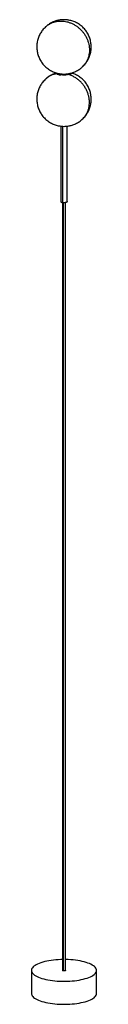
# Paper-space layout '_Dimétrica' of a CAD drawing. Header units: inches. Extents: x -2.4 to 2.4, y -65.6 to 5.8.
import ezdxf

# ---------------------------------------------------------------- set-up
doc = ezdxf.new("R2010")
doc.units = ezdxf.units.IN
doc.header["$MEASUREMENT"] = 0

psp = doc.layouts.new('_Dimétrica')

# ---------------------------------------------------------------- linework, layer by layer
at = {"color": 7, "linetype": 'Continuous', "lineweight": 25}
for p, q in [((1.301, 2.311), (1.307, 2.316)), ((-0.228, 1.831), (-0.228, 1.753)), ((-0.051, 1.819), (-0.032, 1.819)), ((0, 1.818), (0.019, 1.818)), ((-0.23, -1.955), (-0.23, -7.424)), ((-0.081, -7.496), (-0.081, -1.965)), ((0.23, -7.424), (0.23, -1.955)), ((-0.118, -7.488), (-0.118, -63.101)), ((-0.042, -63.138), (-0.042, -7.498)), ((0.118, -63.101), (0.118, -7.488)), ((-2.36, -63.101), (-2.36, -64.77)), ((2.36, -64.77), (2.36, -63.101))]:
    psp.add_line(p, q, dxfattribs=at)
at = {"color": 7, "linetype": 'Continuous', "lineweight": 25, "flags": 128}
for points in [[(-0.118, -62.316), (-0.232, -62.319), (-0.411, -62.327), (-0.588, -62.339), (-0.761, -62.357), (-0.93, -62.378), (-1.093, -62.404), (-1.25, -62.434), (-1.399, -62.468), (-1.541, -62.506), (-1.673, -62.547), (-1.796, -62.591), (-1.908, -62.638), (-2.008, -62.688), (-2.097, -62.741), (-2.174, -62.795), (-2.238, -62.852), (-2.289, -62.909), (-2.326, -62.968), (-2.35, -63.028), (-2.36, -63.088), (-2.356, -63.149), (-2.338, -63.209), (-2.307, -63.268), (-2.261, -63.326), (-2.203, -63.383), (-2.132, -63.439), (-2.048, -63.492), (-1.953, -63.543), (-1.845, -63.592), (-1.727, -63.637), (-1.599, -63.68), (-1.462, -63.719), (-1.315, -63.755), (-1.162, -63.786), (-1.001, -63.814), (-0.834, -63.837)], [(-0.834, -63.837), (-0.663, -63.856), (-0.488, -63.871), (-0.309, -63.881), (-0.129, -63.887), (0.051, -63.888), (0.232, -63.884), (0.411, -63.876), (0.588, -63.863), (0.761, -63.846), (0.93, -63.824), (1.093, -63.799), (1.25, -63.769), (1.399, -63.735), (1.541, -63.697), (1.673, -63.656), (1.796, -63.612), (1.908, -63.565), (2.008, -63.515), (2.097, -63.462), (2.174, -63.408), (2.238, -63.351), (2.289, -63.293), (2.326, -63.234), (2.35, -63.175), (2.36, -63.114), (2.356, -63.054), (2.338, -62.994), (2.307, -62.935), (2.261, -62.876), (2.203, -62.819), (2.132, -62.764), (2.048, -62.711), (1.953, -62.66), (1.845, -62.611), (1.727, -62.565), (1.599, -62.523), (1.462, -62.484), (1.315, -62.448), (1.162, -62.417), (1.001, -62.389), (0.834, -62.366), (0.663, -62.346), (0.488, -62.332), (0.309, -62.322), (0.129, -62.316), (0.118, -62.316)], [(-2.36, -64.77), (-2.356, -64.817), (-2.338, -64.877), (-2.307, -64.937), (-2.261, -64.995), (-2.203, -65.052), (-2.132, -65.108), (-2.048, -65.161), (-1.953, -65.212), (-1.845, -65.261), (-1.727, -65.306), (-1.599, -65.349), (-1.462, -65.388), (-1.315, -65.423), (-1.162, -65.455), (-1.001, -65.483), (-0.834, -65.506)], [(-0.834, -65.506), (-0.663, -65.525), (-0.488, -65.54), (-0.309, -65.55), (-0.129, -65.556), (0.051, -65.557), (0.232, -65.553), (0.411, -65.545), (0.588, -65.532), (0.761, -65.515), (0.93, -65.493), (1.093, -65.467), (1.25, -65.437), (1.399, -65.404), (1.541, -65.366), (1.673, -65.325), (1.796, -65.281), (1.908, -65.233), (2.008, -65.183), (2.097, -65.131), (2.174, -65.076), (2.238, -65.02), (2.289, -64.962), (2.326, -64.903), (2.35, -64.843), (2.36, -64.783), (2.36, -64.77)]]:
    psp.add_lwpolyline(points, dxfattribs=at)
at = {"color": 7, "linetype": 'Continuous', "lineweight": 25}
for points, knots in [([(0, 5.755), (-0.055, 5.753), (-0.131, 5.752), (-0.245, 5.74), (-0.344, 5.726), (-0.462, 5.701), (-0.586, 5.667), (-0.715, 5.622), (-0.846, 5.565), (-0.976, 5.498), (-1.103, 5.419), (-1.212, 5.34), (-1.276, 5.284), (-1.301, 5.261)], [0, 0, 0, 0, 0.115068, 0.162012, 0.240941, 0.324779, 0.416167, 0.512795, 0.613298, 0.716541, 0.821687, 0.928152, 1, 1, 1, 1]), ([(1.328, 2.334), (1.332, 2.337), (1.375, 2.374), (1.449, 2.452), (1.55, 2.569), (1.641, 2.695), (1.721, 2.827), (1.792, 2.966), (1.851, 3.11), (1.899, 3.259), (1.935, 3.411), (1.958, 3.565), (1.97, 3.721), (1.968, 3.878), (1.955, 4.034), (1.929, 4.189), (1.891, 4.341), (1.841, 4.49), (1.779, 4.634), (1.705, 4.774), (1.621, 4.907), (1.526, 5.033), (1.421, 5.152), (1.306, 5.262), (1.182, 5.363), (1.049, 5.454), (0.912, 5.533), (0.774, 5.598), (0.637, 5.65), (0.499, 5.692), (0.37, 5.721), (0.257, 5.738), (0.137, 5.751), (0.053, 5.753), (0, 5.755)], [0, 0, 0, 0, 0.003294, 0.035817, 0.06848, 0.101248, 0.134094, 0.167, 0.199954, 0.232947, 0.265972, 0.299024, 0.332103, 0.365205, 0.39833, 0.431479, 0.464655, 0.49786, 0.531099, 0.564379, 0.597712, 0.631113, 0.664604, 0.69822, 0.732016, 0.766078, 0.800561, 0.831794, 0.862902, 0.89368, 0.923399, 0.946683, 0.966129, 1, 1, 1, 1]), ([(-1.301, 5.261), (-1.314, 5.251), (-1.366, 5.207), (-1.449, 5.12), (-1.55, 5.003), (-1.641, 4.878), (-1.721, 4.745), (-1.792, 4.606), (-1.851, 4.462), (-1.899, 4.313), (-1.935, 4.161), (-1.958, 4.007), (-1.97, 3.851), (-1.968, 3.694), (-1.955, 3.538), (-1.929, 3.383), (-1.891, 3.231), (-1.841, 3.082), (-1.779, 2.938), (-1.705, 2.799), (-1.621, 2.665), (-1.526, 2.539), (-1.421, 2.42), (-1.306, 2.31), (-1.182, 2.209), (-1.049, 2.118), (-0.912, 2.04), (-0.774, 1.974), (-0.637, 1.922), (-0.499, 1.88), (-0.37, 1.851), (-0.257, 1.834), (-0.137, 1.821), (-0.053, 1.819), (0, 1.818)], [0, 0, 0, 0, 0.010619, 0.042903, 0.075327, 0.107854, 0.140458, 0.173123, 0.205834, 0.238584, 0.271366, 0.304176, 0.337011, 0.36987, 0.402752, 0.435658, 0.468589, 0.50155, 0.534545, 0.567581, 0.600669, 0.633824, 0.667069, 0.700438, 0.733985, 0.767798, 0.802027, 0.83303, 0.86391, 0.894461, 0.923962, 0.947074, 0.966378, 1, 1, 1, 1]), ([(-1.3, 5.26), (-1.264, 5.292), (-1.177, 5.368), (-1.019, 5.465), (-0.833, 5.551), (-0.635, 5.613), (-0.428, 5.649), (-0.215, 5.662), (-0.072, 5.649), (0, 5.642)], [0, 0, 0, 0, 0.106179, 0.255149, 0.40412, 0.55309, 0.70206, 0.85103, 1, 1, 1, 1]), ([(0, 5.642), (0.072, 5.631), (0.215, 5.608), (0.428, 5.541), (0.635, 5.453), (0.833, 5.341), (1.019, 5.209), (1.192, 5.056), (1.348, 4.887), (1.486, 4.702), (1.604, 4.505), (1.699, 4.298), (1.772, 4.084), (1.82, 3.866), (1.843, 3.646), (1.841, 3.429), (1.814, 3.217), (1.762, 3.012), (1.686, 2.818), (1.588, 2.637), (1.466, 2.473), (1.369, 2.364), (1.308, 2.317), (1.301, 2.311)], [0, 0, 0, 0, 0.049658, 0.0993159, 0.1489739, 0.1986318, 0.2482898, 0.2979478, 0.3476057, 0.3972637, 0.4469217, 0.4965796, 0.5462376, 0.5958955, 0.6455535, 0.6952115, 0.7448694, 0.7945274, 0.8441854, 0.8938433, 0.9435013, 0.9931592, 1, 1, 1, 1]), ([(0.019, 1.818), (0.067, 1.819), (0.138, 1.821), (0.245, 1.832), (0.344, 1.847), (0.462, 1.871), (0.586, 1.905), (0.715, 1.95), (0.846, 2.007), (0.976, 2.074), (1.103, 2.154), (1.212, 2.232), (1.276, 2.288), (1.301, 2.311)], [0, 0, 0, 0, 0.103367, 0.150933, 0.230907, 0.315856, 0.408454, 0.506361, 0.608196, 0.712805, 0.819344, 0.92722, 1, 1, 1, 1]), ([(-1.301, 1.476), (-1.314, 1.465), (-1.366, 1.421), (-1.449, 1.334), (-1.55, 1.217), (-1.641, 1.092), (-1.721, 0.959), (-1.792, 0.82), (-1.851, 0.676), (-1.899, 0.527), (-1.935, 0.375), (-1.958, 0.221), (-1.97, 0.065), (-1.968, -0.092), (-1.955, -0.248), (-1.929, -0.403), (-1.891, -0.555), (-1.841, -0.704), (-1.779, -0.848), (-1.705, -0.988), (-1.621, -1.121), (-1.526, -1.247), (-1.421, -1.366), (-1.306, -1.476), (-1.182, -1.577), (-1.049, -1.668), (-0.912, -1.747), (-0.774, -1.812), (-0.637, -1.864), (-0.499, -1.906), (-0.37, -1.935), (-0.257, -1.952), (-0.137, -1.965), (-0.053, -1.967), (0, -1.969)], [0, 0, 0, 0, 0.010686, 0.042967, 0.075389, 0.107914, 0.140516, 0.173178, 0.205888, 0.238636, 0.271416, 0.304223, 0.337056, 0.369913, 0.402792, 0.435696, 0.468625, 0.501584, 0.534576, 0.56761, 0.600696, 0.633848, 0.667091, 0.700458, 0.734003, 0.767813, 0.80204, 0.833042, 0.863919, 0.894468, 0.923967, 0.947078, 0.96638, 1, 1, 1, 1]), ([(-0.597, 1.875), (-0.636, 1.862), (-0.72, 1.834), (-0.846, 1.779), (-0.976, 1.712), (-1.103, 1.632), (-1.212, 1.554), (-1.276, 1.498), (-1.301, 1.476)], [0, 0, 0, 0, 0.150521, 0.325838, 0.505932, 0.689347, 0.875064, 1, 1, 1, 1]), ([(-0.54, 1.838), (-0.573, 1.833), (-0.68, 1.816), (-0.853, 1.757), (-1.053, 1.66), (-1.202, 1.565), (-1.278, 1.494), (-1.299, 1.474)], [0, 0, 0, 0, 0.113343, 0.373646, 0.633949, 0.894252, 1, 1, 1, 1]), ([(-0.634, 1.923), (-0.633, 1.917), (-0.626, 1.897), (-0.59, 1.865), (-0.528, 1.828), (-0.444, 1.797), (-0.344, 1.77), (-0.266, 1.759), (-0.228, 1.753)], [0, 0, 0, 0, 0.075936, 0.260749, 0.445562, 0.630374, 0.815187, 1, 1, 1, 1]), ([(0.603, 1.878), (0.542, 1.825), (0.421, 1.782), (0.109, 1.735), (-0.068, 1.733), (-0.228, 1.753)], [0, 0, 0, 0, 0.5, 0.5, 1, 1, 1, 1]), ([(1.3, -1.475), (1.344, -1.435), (1.442, -1.346), (1.567, -1.181), (1.678, -0.988), (1.762, -0.778), (1.818, -0.556), (1.844, -0.325), (1.841, -0.089), (1.808, 0.148), (1.747, 0.383), (1.657, 0.612), (1.541, 0.831), (1.4, 1.037), (1.236, 1.226), (1.053, 1.396), (0.853, 1.543), (0.639, 1.664), (0.47, 1.741), (0.372, 1.769), (0.351, 1.775)], [0, 0, 0, 0, 0.047029, 0.105582, 0.164134, 0.222687, 0.281239, 0.339792, 0.398344, 0.456896, 0.515449, 0.574001, 0.632554, 0.691106, 0.749659, 0.808211, 0.866764, 0.925316, 0.983868, 1, 1, 1, 1]), ([(1.301, -1.476), (1.314, -1.465), (1.366, -1.421), (1.449, -1.334), (1.55, -1.217), (1.641, -1.092), (1.721, -0.959), (1.792, -0.82), (1.851, -0.676), (1.899, -0.527), (1.935, -0.375), (1.958, -0.221), (1.97, -0.065), (1.968, 0.092), (1.955, 0.248), (1.929, 0.403), (1.891, 0.555), (1.841, 0.704), (1.779, 0.848), (1.705, 0.988), (1.621, 1.121), (1.526, 1.247), (1.421, 1.366), (1.306, 1.476), (1.182, 1.577), (1.049, 1.668), (0.913, 1.747), (0.774, 1.811), (0.672, 1.853), (0.614, 1.87), (0.602, 1.873)], [0, 0, 0, 0, 0.012261, 0.049309, 0.086518, 0.123845, 0.161262, 0.198747, 0.236287, 0.27387, 0.31149, 0.349143, 0.386824, 0.424532, 0.462267, 0.500029, 0.537821, 0.575646, 0.613511, 0.651422, 0.689393, 0.727442, 0.765593, 0.803888, 0.842386, 0.881189, 0.920469, 0.956049, 0.991485, 1, 1, 1, 1]), ([(0.603, 1.878), (0.617, 1.891), (0.634, 1.907), (0.636, 1.923), (0.637, 1.925)], [0, 0, 0, 0, 0.876526, 1, 1, 1, 1]), ([(0, -1.969), (0.055, -1.967), (0.131, -1.966), (0.245, -1.954), (0.344, -1.939), (0.462, -1.915), (0.586, -1.881), (0.715, -1.836), (0.846, -1.779), (0.976, -1.712), (1.103, -1.632), (1.212, -1.554), (1.276, -1.498), (1.301, -1.476)], [0, 0, 0, 0, 0.1150924, 0.162047, 0.2409926, 0.3248495, 0.4162567, 0.5129055, 0.6134306, 0.716695, 0.821864, 0.9283525, 1, 1, 1, 1]), ([(-0.229, -7.424), (-0.229, -7.425), (-0.235, -7.435), (-0.213, -7.456), (-0.163, -7.482), (-0.109, -7.491), (-0.081, -7.496)], [0, 0, 0, 0, 0.025655, 0.350436, 0.675218, 1, 1, 1, 1]), ([(0.229, -7.424), (0.227, -7.433), (0.222, -7.452), (0.172, -7.478), (0.098, -7.495), (0.007, -7.503), (-0.052, -7.498), (-0.081, -7.496)], [0, 0, 0, 0, 0.1871586, 0.390369, 0.5935793, 0.7967897, 1, 1, 1, 1]), ([(-0.042, -63.138), (-0.056, -63.136), (-0.084, -63.131), (-0.109, -63.118), (-0.121, -63.107), (-0.118, -63.102), (-0.117, -63.101)], [0, 0, 0, 0, 0.324782, 0.649564, 0.974345, 1, 1, 1, 1]), ([(0.117, -63.101), (0.116, -63.106), (0.114, -63.116), (0.088, -63.129), (0.05, -63.138), (0.003, -63.142), (-0.027, -63.139), (-0.042, -63.138)], [0, 0, 0, 0, 0.187159, 0.390369, 0.593579, 0.79679, 1, 1, 1, 1])]:
    psp.add_open_spline(points, degree=3, knots=knots, dxfattribs=at)

doc.saveas('drawing.dxf')
